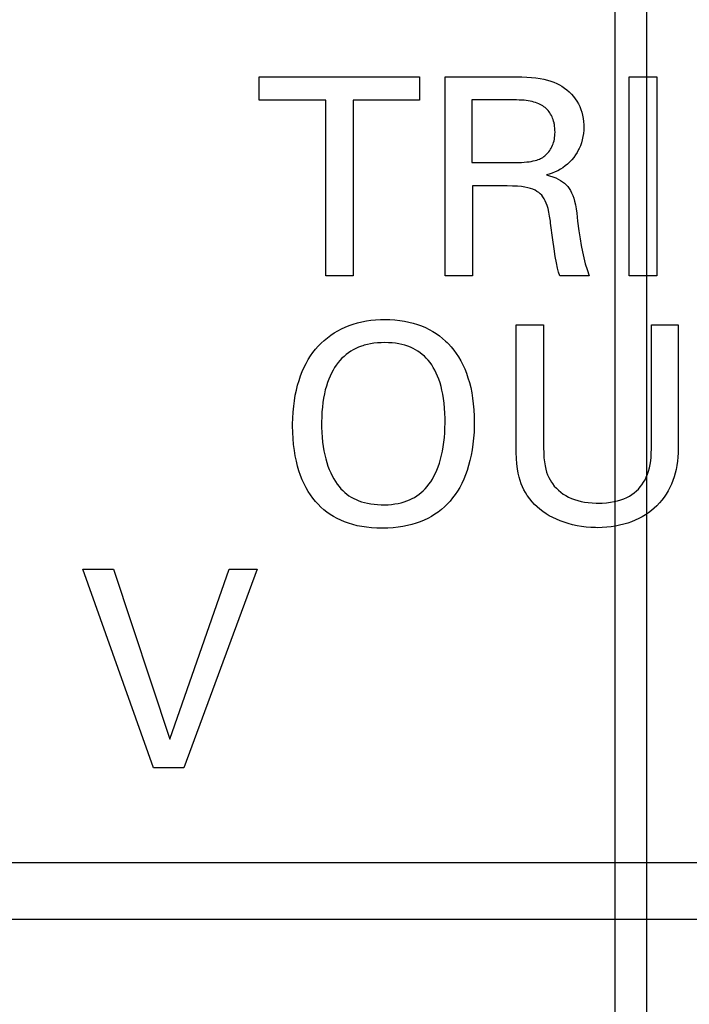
# Model space of a CAD drawing. Header units: inches. Extents: x 0.2 to 16.8, y 0.1 to 10.8.
# Tile 9 of 47: x 4.551 to 4.72, y 3.983 to 4.231. Entities that reach past the tile are written whole.
import ezdxf

# ---------------------------------------------------------------- set-up
doc = ezdxf.new("R2010")
doc.units = ezdxf.units.IN
doc.header["$LTSCALE"] = 0.935
doc.header["$MEASUREMENT"] = 0
doc.linetypes.add('CENTER', pattern=[0.6, 0.375, -0.075, 0.075, -0.075])
doc.layers.get('0').update_dxf_attribs({"linetype": 'CONTINUOUS'})
for name, color, linetype in [('ARTWORK', 7, 'CONTINUOUS'), ('DEFAULT_1', 7, 'CENTER'), ('DIMENSIONS', 7, 'CONTINUOUS')]:
    doc.layers.add(name, color=color, linetype=linetype)
doc.styles.get("Standard").update_dxf_attribs({"font": 'txt', "width": 0.8})
doc.dimstyles.new('DIMSTYLE_2', dxfattribs={"dimtxt": 0.125, "dimasz": 0.18, "dimexe": 0.18, "dimexo": 0.0625, "dimgap": 0.09, "dimtad": 0, "dimtih": 1, "dimtoh": 1, "dimdec": 3, "dimzin": 4, "dimdsep": 46, "dimtxsty": 'STANDARD', "dimblk": '_FILLED', "dimblk1": '_FILLED', "dimblk2": '_FILLED', "dimcen": 0.09, "dimadec": 0, "dimazin": 0, "dimtp": 0.001, "dimtm": 0.001, "dimtfac": 1, "dimtdec": 3, "dimtofl": 0, "dimtmove": 0, "dimatfit": 3, "dimldrblk": '_FILLED', "dimfxl": 1, "dimtolj": 1, "dimtzin": 4, "dimarcsym": 0})

# ---------------------------------------------------------------- blocks, each defined once
blk = doc.blocks.new('*D22')
at = {"layer": 'DIMENSIONS', "color": 2, "linetype": 'CONTINUOUS'}
blk.add_line((4.70147, 7.012), (4.70147, 2.31488), dxfattribs=at)
at = {"layer": 'DIMENSIONS', "color": 2, "linetype": 'CONTINUOUS', "width": 0.8}
for s, p in [(']', (4.76397, 2.15238)), ('7.11', (4.76397, 1.75238)), ('[', (4.76397, 1.65238)), ('.280', (4.76397, 1.12738)), ('9X ', (4.76397, 0.82738))]:
    blk.add_text(s, height=0.125, rotation=90, dxfattribs=at).set_placement(p)
blk = doc.blocks.new('_FILLED')
at = {"color": 0, "linetype": 'BYBLOCK'}
blk.add_solid([(0, 0), (-1, 0.1736), (-1, -0.1736)], dxfattribs=at)
blk = doc.blocks.new('*D23')
at = {"layer": 'DIMENSIONS', "color": 2, "linetype": 'CONTINUOUS'}
for p, q in [((4.70947, 4.33777), (4.70947, 2.88968)), ((4.70947, 2.88968), (4.88728, 2.61657)), ((4.88728, 2.61657), (4.88728, 2.31488))]:
    blk.add_line(p, q, dxfattribs=at)
at = {"layer": 'DIMENSIONS', "color": 2, "linetype": 'CONTINUOUS', "width": 0.8}
for s, p in [(']', (4.94978, 2.15238)), ('7.32', (4.94978, 1.75238)), ('[', (4.94978, 1.65238)), ('.288', (4.94978, 1.12738))]:
    blk.add_text(s, height=0.125, rotation=90, dxfattribs=at).set_placement(p)

msp = doc.modelspace()

# ---------------------------------------------------------------- linework, layer by layer
at = {"color": 7, "linetype": 'CONTINUOUS'}
for p, q in [((4.15747, 4.01864), (4.88547, 4.01864)), ((4.12747, 4.00438), (4.91547, 4.00438))]:
    msp.add_line(p, q, dxfattribs=at)
at = {"layer": 'ARTWORK', "color": 7, "linetype": 'CONTINUOUS'}
for p, q in [((4.61172, 4.21668), (4.65219, 4.21668)), ((4.61172, 4.21077), (4.61172, 4.21668)), ((4.65219, 4.21668), (4.65219, 4.21077)), ((4.65865, 4.21668), (4.67656, 4.21668)), ((4.65865, 4.16655), (4.65865, 4.21668)), ((4.67656, 4.21668), (4.67795, 4.21667)), ((4.67795, 4.21667), (4.67923, 4.21663)), ((4.67923, 4.21663), (4.68042, 4.21655)), ((4.68042, 4.21655), (4.68153, 4.21643)), ((4.68153, 4.21643), (4.68258, 4.21628)), ((4.68258, 4.21628), (4.68355, 4.21609)), ((4.68355, 4.21609), (4.68446, 4.21587)), ((4.68446, 4.21587), (4.6853, 4.21562)), ((4.6853, 4.21562), (4.68608, 4.21533)), ((4.68608, 4.21533), (4.6868, 4.21502)), ((4.6868, 4.21502), (4.68746, 4.21469)), ((4.68746, 4.21469), (4.68808, 4.21432)), ((4.70509, 4.21668), (4.71203, 4.21668)), ((4.70509, 4.16655), (4.70509, 4.21668)), ((4.71203, 4.21668), (4.71203, 4.16655)), ((4.68808, 4.21432), (4.68874, 4.21387)), ((4.68874, 4.21387), (4.68937, 4.21339)), ((4.68937, 4.21339), (4.68995, 4.21287)), ((4.68995, 4.21287), (4.69049, 4.21233)), ((4.69049, 4.21233), (4.69099, 4.21176)), ((4.62852, 4.21077), (4.61172, 4.21077)), ((4.62852, 4.16655), (4.62852, 4.21077)), ((4.65219, 4.21077), (4.63539, 4.21077)), ((4.63539, 4.21077), (4.63539, 4.16655)), ((4.67666, 4.21085), (4.66538, 4.21085)), ((4.66538, 4.21085), (4.66538, 4.19508)), ((4.67734, 4.21084), (4.67666, 4.21085)), ((4.67796, 4.21082), (4.67734, 4.21084)), ((4.67854, 4.21078), (4.67796, 4.21082)), ((4.67909, 4.21072), (4.67854, 4.21078)), ((4.67961, 4.21065), (4.67909, 4.21072)), ((4.68011, 4.21056), (4.67961, 4.21065)), ((4.68058, 4.21046), (4.68011, 4.21056)), ((4.68102, 4.21034), (4.68058, 4.21046)), ((4.68145, 4.21021), (4.68102, 4.21034)), ((4.68185, 4.21007), (4.68145, 4.21021)), ((4.68223, 4.20991), (4.68185, 4.21007)), ((4.68259, 4.20973), (4.68223, 4.20991)), ((4.68294, 4.20955), (4.68259, 4.20973)), ((4.69099, 4.21176), (4.69145, 4.21116)), ((4.69145, 4.21116), (4.69187, 4.21053)), ((4.69187, 4.21053), (4.69225, 4.20987)), ((4.69225, 4.20987), (4.69258, 4.20919)), ((4.68326, 4.20935), (4.68294, 4.20955)), ((4.68357, 4.20914), (4.68326, 4.20935)), ((4.68386, 4.20892), (4.68357, 4.20914)), ((4.68413, 4.20868), (4.68386, 4.20892)), ((4.68438, 4.20843), (4.68413, 4.20868)), ((4.68462, 4.20817), (4.68438, 4.20843)), ((4.68485, 4.20789), (4.68462, 4.20817)), ((4.68506, 4.2076), (4.68485, 4.20789)), ((4.68525, 4.2073), (4.68506, 4.2076)), ((4.68543, 4.20697), (4.68525, 4.2073)), ((4.69258, 4.20919), (4.69287, 4.20848)), ((4.69287, 4.20848), (4.69311, 4.20775)), ((4.69311, 4.20775), (4.69331, 4.20699)), ((4.6856, 4.20664), (4.68543, 4.20697)), ((4.68575, 4.20628), (4.6856, 4.20664)), ((4.68588, 4.20591), (4.68575, 4.20628)), ((4.686, 4.20552), (4.68588, 4.20591)), ((4.6861, 4.20511), (4.686, 4.20552)), ((4.68615, 4.20489), (4.6861, 4.20511)), ((4.68619, 4.20468), (4.68615, 4.20489)), ((4.68626, 4.20422), (4.68619, 4.20468)), ((4.69331, 4.20699), (4.69347, 4.20622)), ((4.69347, 4.20622), (4.69357, 4.20543)), ((4.69357, 4.20543), (4.69363, 4.20462)), ((4.68631, 4.20375), (4.68626, 4.20422)), ((4.68634, 4.20325), (4.68631, 4.20375)), ((4.68631, 4.20181), (4.68634, 4.20226)), ((4.68635, 4.20273), (4.68634, 4.20325)), ((4.68634, 4.20226), (4.68635, 4.20273)), ((4.69354, 4.20244), (4.69341, 4.20163)), ((4.69361, 4.20327), (4.69354, 4.20244)), ((4.69364, 4.20411), (4.69361, 4.20327)), ((4.69363, 4.20462), (4.69364, 4.20411)), ((4.68574, 4.19943), (4.68587, 4.19979)), ((4.68587, 4.19979), (4.686, 4.20017)), ((4.686, 4.20017), (4.6861, 4.20056)), ((4.6861, 4.20056), (4.68619, 4.20096)), ((4.68619, 4.20096), (4.68626, 4.20138)), ((4.68626, 4.20138), (4.68631, 4.20181)), ((4.69302, 4.20007), (4.69276, 4.19933)), ((4.69324, 4.20084), (4.69302, 4.20007)), ((4.69341, 4.20163), (4.69324, 4.20084)), ((4.68406, 4.19701), (4.68432, 4.19727)), ((4.68432, 4.19727), (4.68457, 4.19753)), ((4.68457, 4.19753), (4.6848, 4.19781)), ((4.6848, 4.19781), (4.68502, 4.19811)), ((4.68502, 4.19811), (4.68522, 4.19842)), ((4.68522, 4.19842), (4.68541, 4.19874)), ((4.68541, 4.19874), (4.68558, 4.19908)), ((4.68558, 4.19908), (4.68574, 4.19943)), ((4.69196, 4.19765), (4.69155, 4.19699)), ((4.69232, 4.19833), (4.69196, 4.19765)), ((4.69245, 4.1986), (4.69232, 4.19833)), ((4.69276, 4.19933), (4.69245, 4.1986)), ((4.66538, 4.19508), (4.67652, 4.19508)), ((4.67652, 4.19508), (4.67716, 4.19509)), ((4.67716, 4.19509), (4.67786, 4.19512)), ((4.67786, 4.19512), (4.67855, 4.19516)), ((4.67855, 4.19516), (4.6792, 4.19522)), ((4.6792, 4.19522), (4.67981, 4.19529)), ((4.67981, 4.19529), (4.68036, 4.19537)), ((4.68036, 4.19537), (4.68087, 4.19547)), ((4.68087, 4.19547), (4.68133, 4.19557)), ((4.68133, 4.19557), (4.68174, 4.19569)), ((4.68174, 4.19569), (4.6821, 4.19581)), ((4.6821, 4.19581), (4.68242, 4.19593)), ((4.68242, 4.19593), (4.6827, 4.19606)), ((4.6827, 4.19606), (4.68294, 4.19619)), ((4.68294, 4.19619), (4.68297, 4.19621)), ((4.68297, 4.19621), (4.68324, 4.19637)), ((4.68324, 4.19637), (4.68351, 4.19657)), ((4.68351, 4.19657), (4.68379, 4.19678)), ((4.68379, 4.19678), (4.68406, 4.19701)), ((4.6901, 4.19523), (4.68952, 4.19469)), ((4.69062, 4.19578), (4.6901, 4.19523)), ((4.6911, 4.19637), (4.69062, 4.19578)), ((4.69155, 4.19699), (4.6911, 4.19637)), ((4.68566, 4.19242), (4.6849, 4.19216)), ((4.68637, 4.1927), (4.68566, 4.19242)), ((4.68705, 4.19301), (4.68637, 4.1927)), ((4.6877, 4.19337), (4.68705, 4.19301)), ((4.68833, 4.19376), (4.6877, 4.19337)), ((4.68894, 4.19421), (4.68833, 4.19376)), ((4.68952, 4.19469), (4.68894, 4.19421)), ((4.6849, 4.19216), (4.6842, 4.19196)), ((4.6842, 4.19196), (4.68495, 4.19175)), ((4.68495, 4.19175), (4.68579, 4.19148)), ((4.68579, 4.19148), (4.68652, 4.19119)), ((4.68652, 4.19119), (4.68716, 4.19089)), ((4.68716, 4.19089), (4.68774, 4.19056)), ((4.68774, 4.19056), (4.68826, 4.19022)), ((4.68826, 4.19022), (4.68873, 4.18985)), ((4.68873, 4.18985), (4.68916, 4.18945)), ((4.67427, 4.18918), (4.66552, 4.18918)), ((4.66552, 4.18918), (4.66552, 4.16655)), ((4.67566, 4.18916), (4.67427, 4.18918)), ((4.67685, 4.1891), (4.67566, 4.18916)), ((4.67786, 4.18901), (4.67685, 4.1891)), ((4.67874, 4.18888), (4.67786, 4.18901)), ((4.67951, 4.18872), (4.67874, 4.18888)), ((4.68019, 4.18854), (4.67951, 4.18872)), ((4.68079, 4.18833), (4.68019, 4.18854)), ((4.68132, 4.18809), (4.68079, 4.18833)), ((4.6818, 4.18782), (4.68132, 4.18809)), ((4.68224, 4.18752), (4.6818, 4.18782)), ((4.68244, 4.18736), (4.68224, 4.18752)), ((4.68263, 4.18719), (4.68244, 4.18736)), ((4.68916, 4.18945), (4.68955, 4.18901)), ((4.68955, 4.18901), (4.68991, 4.18853)), ((4.68991, 4.18853), (4.69025, 4.18801)), ((4.69025, 4.18801), (4.69055, 4.18744)), ((4.69055, 4.18744), (4.69083, 4.18681)), ((4.68299, 4.18683), (4.68263, 4.18719)), ((4.68332, 4.18642), (4.68299, 4.18683)), ((4.68362, 4.18597), (4.68332, 4.18642)), ((4.6839, 4.18546), (4.68362, 4.18597)), ((4.68416, 4.18488), (4.6839, 4.18546)), ((4.68439, 4.18423), (4.68416, 4.18488)), ((4.69083, 4.18681), (4.69108, 4.18611)), ((4.69108, 4.18611), (4.69131, 4.18532)), ((4.69131, 4.18532), (4.69151, 4.18444)), ((4.68461, 4.18347), (4.68439, 4.18423)), ((4.68481, 4.18259), (4.68461, 4.18347)), ((4.685, 4.18155), (4.68481, 4.18259)), ((4.69151, 4.18444), (4.69168, 4.18344)), ((4.69168, 4.18344), (4.69183, 4.18231)), ((4.68518, 4.18028), (4.685, 4.18155)), ((4.68524, 4.17981), (4.68518, 4.18028)), ((4.69183, 4.18231), (4.69206, 4.18034)), ((4.69206, 4.18034), (4.69238, 4.17783)), ((4.68577, 4.17563), (4.68524, 4.17981)), ((4.69238, 4.17783), (4.69266, 4.17587)), ((4.6861, 4.17331), (4.68577, 4.17563)), ((4.69266, 4.17587), (4.69295, 4.17415)), ((4.68641, 4.17139), (4.6861, 4.17331)), ((4.69295, 4.17415), (4.69326, 4.17258)), ((4.69326, 4.17258), (4.69361, 4.17107)), ((4.68671, 4.1698), (4.68641, 4.17139)), ((4.69361, 4.17107), (4.694, 4.16958)), ((4.687, 4.16849), (4.68671, 4.1698)), ((4.68727, 4.16742), (4.687, 4.16849)), ((4.694, 4.16958), (4.69444, 4.16809)), ((4.69444, 4.16809), (4.69495, 4.16655)), ((4.63539, 4.16655), (4.62852, 4.16655)), ((4.66552, 4.16655), (4.65865, 4.16655)), ((4.68753, 4.16655), (4.68727, 4.16742)), ((4.69495, 4.16655), (4.68753, 4.16655)), ((4.71203, 4.16655), (4.70509, 4.16655)), ((4.63761, 4.15492), (4.63874, 4.15514)), ((4.63874, 4.15514), (4.6399, 4.15531)), ((4.6399, 4.15531), (4.64109, 4.15543)), ((4.64109, 4.15543), (4.6423, 4.1555)), ((4.6423, 4.1555), (4.64334, 4.15552)), ((4.64334, 4.15552), (4.64466, 4.15549)), ((4.64466, 4.15549), (4.64593, 4.15541)), ((4.64593, 4.15541), (4.64716, 4.15528)), ((4.64716, 4.15528), (4.64834, 4.15509)), ((4.64834, 4.15509), (4.64948, 4.15486)), ((4.63061, 4.15211), (4.63151, 4.15264)), ((4.63151, 4.15264), (4.63244, 4.15314)), ((4.63244, 4.15314), (4.63341, 4.15358)), ((4.63341, 4.15358), (4.63441, 4.15398)), ((4.63441, 4.15398), (4.63544, 4.15434)), ((4.63544, 4.15434), (4.63651, 4.15465)), ((4.63651, 4.15465), (4.63761, 4.15492)), ((4.64948, 4.15486), (4.65058, 4.15459)), ((4.65058, 4.15459), (4.65164, 4.15426)), ((4.65164, 4.15426), (4.65266, 4.15389)), ((4.65266, 4.15389), (4.65364, 4.15348)), ((4.65364, 4.15348), (4.65458, 4.15302)), ((4.65458, 4.15302), (4.65549, 4.15252)), ((4.67652, 4.1542), (4.68347, 4.1542)), ((4.67652, 4.12365), (4.67652, 4.1542)), ((4.68347, 4.1542), (4.68347, 4.12317)), ((4.71068, 4.1542), (4.71742, 4.1542)), ((4.71068, 4.12293), (4.71068, 4.1542)), ((4.71742, 4.1542), (4.71742, 4.12311)), ((4.62735, 4.14954), (4.62811, 4.15025)), ((4.62811, 4.15025), (4.62892, 4.15091)), ((4.62892, 4.15091), (4.62975, 4.15153)), ((4.62975, 4.15153), (4.63061, 4.15211)), ((4.65549, 4.15252), (4.65635, 4.15198)), ((4.65635, 4.15198), (4.65719, 4.15139)), ((4.65719, 4.15139), (4.65798, 4.15076)), ((4.65798, 4.15076), (4.65874, 4.15009)), ((4.65874, 4.15009), (4.65911, 4.14974)), ((4.62527, 4.14718), (4.62592, 4.148)), ((4.62592, 4.148), (4.62661, 4.14878)), ((4.62661, 4.14878), (4.62735, 4.14954)), ((4.63544, 4.14787), (4.63482, 4.14751)), ((4.63609, 4.1482), (4.63544, 4.14787)), ((4.63677, 4.1485), (4.63609, 4.1482)), ((4.63748, 4.14877), (4.63677, 4.1485)), ((4.63785, 4.14889), (4.63748, 4.14877)), ((4.63822, 4.14901), (4.63785, 4.14889)), ((4.639, 4.14921), (4.63822, 4.14901)), ((4.6398, 4.14938), (4.639, 4.14921)), ((4.64065, 4.14951), (4.6398, 4.14938)), ((4.64153, 4.14961), (4.64065, 4.14951)), ((4.64245, 4.14967), (4.64153, 4.14961)), ((4.64341, 4.14969), (4.64245, 4.14967)), ((4.64436, 4.14967), (4.64341, 4.14969)), ((4.64526, 4.14961), (4.64436, 4.14967)), ((4.64611, 4.14951), (4.64526, 4.14961)), ((4.64694, 4.14938), (4.64611, 4.14951)), ((4.64772, 4.14921), (4.64694, 4.14938)), ((4.64847, 4.14901), (4.64772, 4.14921)), ((4.64918, 4.14878), (4.64847, 4.14901)), ((4.64987, 4.14851), (4.64918, 4.14878)), ((4.6502, 4.14837), (4.64987, 4.14851)), ((4.65052, 4.14821), (4.6502, 4.14837)), ((4.65115, 4.14788), (4.65052, 4.14821)), ((4.65174, 4.14752), (4.65115, 4.14788)), ((4.65911, 4.14974), (4.65947, 4.14937)), ((4.65947, 4.14937), (4.66016, 4.14861)), ((4.66016, 4.14861), (4.66082, 4.14781)), ((4.66082, 4.14781), (4.66144, 4.14696)), ((4.62354, 4.14446), (4.62408, 4.14541)), ((4.62408, 4.14541), (4.62466, 4.14632)), ((4.62466, 4.14632), (4.62527, 4.14718)), ((4.63209, 4.1452), (4.63162, 4.14464)), ((4.63259, 4.14573), (4.63209, 4.1452)), ((4.63311, 4.14622), (4.63259, 4.14573)), ((4.63366, 4.14668), (4.63311, 4.14622)), ((4.63423, 4.14711), (4.63366, 4.14668)), ((4.63482, 4.14751), (4.63423, 4.14711)), ((4.65232, 4.14713), (4.65174, 4.14752)), ((4.65286, 4.1467), (4.65232, 4.14713)), ((4.65338, 4.14624), (4.65286, 4.1467)), ((4.65388, 4.14575), (4.65338, 4.14624)), ((4.65436, 4.14523), (4.65388, 4.14575)), ((4.65481, 4.14466), (4.65436, 4.14523)), ((4.66144, 4.14696), (4.66202, 4.14606)), ((4.66202, 4.14606), (4.66257, 4.14511)), ((4.66257, 4.14511), (4.66308, 4.14412)), ((4.62257, 4.14241), (4.62304, 4.14346)), ((4.62304, 4.14346), (4.62354, 4.14446)), ((4.63033, 4.14273), (4.62994, 4.14202)), ((4.63073, 4.14341), (4.63033, 4.14273)), ((4.63116, 4.14404), (4.63073, 4.14341)), ((4.63162, 4.14464), (4.63116, 4.14404)), ((4.65524, 4.14406), (4.65481, 4.14466)), ((4.65564, 4.14342), (4.65524, 4.14406)), ((4.65603, 4.14274), (4.65564, 4.14342)), ((4.65639, 4.14202), (4.65603, 4.14274)), ((4.66308, 4.14412), (4.66356, 4.14308)), ((4.66356, 4.14308), (4.664, 4.14198)), ((4.62139, 4.13897), (4.62175, 4.14017)), ((4.62175, 4.14017), (4.62214, 4.14132)), ((4.62214, 4.14132), (4.62257, 4.14241)), ((4.62924, 4.14045), (4.62893, 4.13961)), ((4.62958, 4.14126), (4.62924, 4.14045)), ((4.62994, 4.14202), (4.62958, 4.14126)), ((4.65673, 4.14125), (4.65639, 4.14202)), ((4.65704, 4.14044), (4.65673, 4.14125)), ((4.65733, 4.13957), (4.65704, 4.14044)), ((4.664, 4.14198), (4.66439, 4.14083)), ((4.66439, 4.14083), (4.66475, 4.13963)), ((4.62081, 4.13641), (4.62108, 4.13771)), ((4.62108, 4.13771), (4.62139, 4.13897)), ((4.62839, 4.13776), (4.62816, 4.13676)), ((4.62865, 4.13871), (4.62839, 4.13776)), ((4.62893, 4.13961), (4.62865, 4.13871)), ((4.6576, 4.13865), (4.65733, 4.13957)), ((4.65783, 4.13768), (4.6576, 4.13865)), ((4.65804, 4.13665), (4.65783, 4.13768)), ((4.66475, 4.13963), (4.66507, 4.13837)), ((4.66507, 4.13837), (4.66534, 4.13705)), ((4.62059, 4.13505), (4.62081, 4.13641)), ((4.62796, 4.13571), (4.62778, 4.13461)), ((4.62816, 4.13676), (4.62796, 4.13571)), ((4.65822, 4.13557), (4.65804, 4.13665)), ((4.65837, 4.13441), (4.65822, 4.13557)), ((4.66534, 4.13705), (4.66556, 4.13568)), ((4.66556, 4.13568), (4.66574, 4.13424)), ((4.62027, 4.13218), (4.62041, 4.13364)), ((4.62041, 4.13364), (4.62059, 4.13505)), ((4.62765, 4.13345), (4.62754, 4.13223)), ((4.62778, 4.13461), (4.62765, 4.13345)), ((4.65848, 4.1332), (4.65837, 4.13441)), ((4.65856, 4.13191), (4.65848, 4.1332)), ((4.66574, 4.13424), (4.66587, 4.13274)), ((4.66587, 4.13274), (4.66595, 4.13118)), ((4.62015, 4.12912), (4.62019, 4.13067)), ((4.62019, 4.13067), (4.62027, 4.13218)), ((4.62747, 4.13095), (4.62744, 4.12961)), ((4.62754, 4.13223), (4.62747, 4.13095)), ((4.65861, 4.13056), (4.65856, 4.13191)), ((4.65861, 4.12969), (4.65861, 4.13056)), ((4.66595, 4.13118), (4.66598, 4.12962)), ((4.62015, 4.12869), (4.62015, 4.12912)), ((4.62018, 4.12705), (4.62015, 4.12869)), ((4.62744, 4.12961), (4.62744, 4.1292)), ((4.62744, 4.1292), (4.62745, 4.12833)), ((4.62745, 4.12833), (4.62749, 4.12704)), ((4.65853, 4.12698), (4.65859, 4.1282)), ((4.65859, 4.1282), (4.65861, 4.1294)), ((4.65861, 4.1294), (4.65861, 4.12969)), ((4.66597, 4.12872), (4.66591, 4.12712)), ((4.66598, 4.12962), (4.66597, 4.12872)), ((4.62027, 4.12548), (4.62018, 4.12705)), ((4.6204, 4.12397), (4.62027, 4.12548)), ((4.62749, 4.12704), (4.62758, 4.12581)), ((4.62758, 4.12581), (4.62769, 4.12463)), ((4.6583, 4.12458), (4.65843, 4.12577)), ((4.65843, 4.12577), (4.65853, 4.12698)), ((4.6658, 4.12558), (4.66565, 4.12409)), ((4.66591, 4.12712), (4.6658, 4.12558)), ((4.62058, 4.12253), (4.6204, 4.12397)), ((4.62769, 4.12463), (4.62784, 4.12349)), ((4.62784, 4.12349), (4.62802, 4.12241)), ((4.65793, 4.12233), (4.65813, 4.12344)), ((4.65813, 4.12344), (4.6583, 4.12458)), ((4.66565, 4.12409), (4.66544, 4.12265)), ((4.67655, 4.12197), (4.67652, 4.12365)), ((4.68347, 4.12317), (4.68349, 4.12186)), ((4.71065, 4.12185), (4.71068, 4.12293)), ((4.71742, 4.12311), (4.7174, 4.12194)), ((4.62081, 4.12114), (4.62058, 4.12253)), ((4.62108, 4.11982), (4.62081, 4.12114)), ((4.62802, 4.12241), (4.62824, 4.12138)), ((4.62824, 4.12138), (4.62848, 4.12039)), ((4.62848, 4.12039), (4.62876, 4.11944)), ((4.65717, 4.11931), (4.65745, 4.12027)), ((4.65745, 4.12027), (4.65771, 4.12128)), ((4.65771, 4.12128), (4.65793, 4.12233)), ((4.66519, 4.12128), (4.66489, 4.11995)), ((4.66544, 4.12265), (4.66519, 4.12128)), ((4.67662, 4.12047), (4.67655, 4.12197)), ((4.67673, 4.11911), (4.67662, 4.12047)), ((4.68349, 4.12186), (4.68356, 4.12067)), ((4.68356, 4.12067), (4.68368, 4.11961)), ((4.71049, 4.11988), (4.71059, 4.12084)), ((4.71059, 4.12084), (4.71065, 4.12185)), ((4.71735, 4.12083), (4.71725, 4.11976)), ((4.7174, 4.12194), (4.71735, 4.12083)), ((4.62139, 4.11856), (4.62108, 4.11982)), ((4.62174, 4.11735), (4.62139, 4.11856)), ((4.62876, 4.11944), (4.62906, 4.11854)), ((4.62906, 4.11854), (4.62939, 4.11769)), ((4.65653, 4.11755), (4.65686, 4.1184)), ((4.65686, 4.1184), (4.65717, 4.11931)), ((4.66456, 4.11869), (4.66418, 4.11748)), ((4.66489, 4.11995), (4.66456, 4.11869)), ((4.67689, 4.11789), (4.67673, 4.11911)), ((4.67707, 4.11679), (4.67689, 4.11789)), ((4.68368, 4.11961), (4.68383, 4.11866)), ((4.68383, 4.11866), (4.68402, 4.1178)), ((4.68402, 4.1178), (4.68424, 4.11702)), ((4.70995, 4.11729), (4.71017, 4.11811)), ((4.71017, 4.11811), (4.71035, 4.11897)), ((4.71035, 4.11897), (4.71049, 4.11988)), ((4.71711, 4.11873), (4.71693, 4.11773)), ((4.71725, 4.11976), (4.71711, 4.11873)), ((4.62214, 4.11621), (4.62174, 4.11735)), ((4.62257, 4.11512), (4.62214, 4.11621)), ((4.62939, 4.11769), (4.62974, 4.11687)), ((4.62974, 4.11687), (4.63012, 4.1161)), ((4.63012, 4.1161), (4.63053, 4.11536)), ((4.63053, 4.11536), (4.63096, 4.11467)), ((4.6554, 4.11526), (4.6558, 4.11598)), ((4.6558, 4.11598), (4.65618, 4.11674)), ((4.65618, 4.11674), (4.65653, 4.11755)), ((4.66376, 4.11633), (4.66331, 4.11523)), ((4.66418, 4.11748), (4.66376, 4.11633)), ((4.67729, 4.1158), (4.67707, 4.11679)), ((4.67755, 4.11489), (4.67729, 4.1158)), ((4.68424, 4.11702), (4.68449, 4.11632)), ((4.68449, 4.11632), (4.68477, 4.11567)), ((4.68477, 4.11567), (4.68509, 4.11507)), ((4.70906, 4.11512), (4.70939, 4.1158)), ((4.70939, 4.1158), (4.70969, 4.11652)), ((4.70969, 4.11652), (4.70995, 4.11729)), ((4.71643, 4.11581), (4.71612, 4.1149)), ((4.7167, 4.11676), (4.71643, 4.11581)), ((4.71693, 4.11773), (4.7167, 4.11676)), ((4.62303, 4.11408), (4.62257, 4.11512)), ((4.62353, 4.1131), (4.62303, 4.11408)), ((4.62407, 4.11216), (4.62353, 4.1131)), ((4.63096, 4.11467), (4.63141, 4.114)), ((4.63141, 4.114), (4.63189, 4.11338)), ((4.63189, 4.11338), (4.63233, 4.11286)), ((4.63233, 4.11286), (4.6328, 4.11237)), ((4.65312, 4.11234), (4.65362, 4.11284)), ((4.65362, 4.11284), (4.6541, 4.11338)), ((4.6541, 4.11338), (4.65455, 4.11396)), ((4.65455, 4.11396), (4.65499, 4.11459)), ((4.65499, 4.11459), (4.6554, 4.11526)), ((4.6623, 4.1132), (4.66174, 4.11225)), ((4.66282, 4.11419), (4.6623, 4.1132)), ((4.66331, 4.11523), (4.66282, 4.11419)), ((4.67783, 4.11407), (4.67755, 4.11489)), ((4.67814, 4.11331), (4.67783, 4.11407)), ((4.67849, 4.11259), (4.67814, 4.11331)), ((4.68509, 4.11507), (4.68544, 4.1145)), ((4.68544, 4.1145), (4.68569, 4.11414)), ((4.68569, 4.11414), (4.68617, 4.11353)), ((4.68617, 4.11353), (4.68669, 4.11297)), ((4.68669, 4.11297), (4.68724, 4.11245)), ((4.70739, 4.11278), (4.70786, 4.11331)), ((4.70786, 4.11331), (4.7083, 4.11387)), ((4.7083, 4.11387), (4.7087, 4.11447)), ((4.7087, 4.11447), (4.70906, 4.11512)), ((4.71536, 4.11315), (4.71492, 4.11232)), ((4.71576, 4.11401), (4.71536, 4.11315)), ((4.71612, 4.1149), (4.71576, 4.11401)), ((4.62464, 4.11128), (4.62407, 4.11216)), ((4.62525, 4.11045), (4.62464, 4.11128)), ((4.62588, 4.10966), (4.62525, 4.11045)), ((4.6328, 4.11237), (4.63329, 4.11192)), ((4.63329, 4.11192), (4.63381, 4.1115)), ((4.63381, 4.1115), (4.63436, 4.1111)), ((4.63436, 4.1111), (4.63494, 4.11074)), ((4.63494, 4.11074), (4.63555, 4.1104)), ((4.63555, 4.1104), (4.63618, 4.1101)), ((4.64963, 4.11004), (4.65028, 4.11035)), ((4.65028, 4.11035), (4.6509, 4.11068)), ((4.6509, 4.11068), (4.65149, 4.11105)), ((4.65149, 4.11105), (4.65206, 4.11145)), ((4.65206, 4.11145), (4.6526, 4.11188)), ((4.6526, 4.11188), (4.65312, 4.11234)), ((4.66052, 4.11052), (4.65986, 4.10972)), ((4.66114, 4.11136), (4.66052, 4.11052)), ((4.66174, 4.11225), (4.66114, 4.11136)), ((4.67888, 4.11189), (4.67849, 4.11259)), ((4.67933, 4.11117), (4.67888, 4.11189)), ((4.67944, 4.11102), (4.67933, 4.11117)), ((4.67998, 4.11028), (4.67944, 4.11102)), ((4.68724, 4.11245), (4.68782, 4.11197)), ((4.68782, 4.11197), (4.68844, 4.11152)), ((4.68844, 4.11152), (4.68909, 4.11111)), ((4.68909, 4.11111), (4.68978, 4.11074)), ((4.68978, 4.11074), (4.69051, 4.11041)), ((4.69051, 4.11041), (4.69127, 4.11012)), ((4.70296, 4.11005), (4.70373, 4.11034)), ((4.70373, 4.11034), (4.70445, 4.11066)), ((4.70445, 4.11066), (4.70512, 4.11101)), ((4.70512, 4.11101), (4.70575, 4.1114)), ((4.70575, 4.1114), (4.70633, 4.11183)), ((4.70633, 4.11183), (4.70688, 4.11228)), ((4.70688, 4.11228), (4.70739, 4.11278)), ((4.7139, 4.11073), (4.71332, 4.10997)), ((4.71443, 4.11151), (4.7139, 4.11073)), ((4.71492, 4.11232), (4.71443, 4.11151)), ((4.62656, 4.10892), (4.62588, 4.10966)), ((4.62726, 4.10822), (4.62656, 4.10892)), ((4.628, 4.10756), (4.62726, 4.10822)), ((4.63618, 4.1101), (4.63685, 4.10982)), ((4.63685, 4.10982), (4.63755, 4.10958)), ((4.63755, 4.10958), (4.63829, 4.10936)), ((4.63829, 4.10936), (4.63905, 4.10918)), ((4.63905, 4.10918), (4.63985, 4.10903)), ((4.63985, 4.10903), (4.64069, 4.10892)), ((4.64069, 4.10892), (4.64156, 4.10884)), ((4.64156, 4.10884), (4.64247, 4.1088)), ((4.64247, 4.1088), (4.64299, 4.10879)), ((4.64299, 4.10879), (4.64332, 4.1088)), ((4.64332, 4.1088), (4.64423, 4.10883)), ((4.64423, 4.10883), (4.6451, 4.1089)), ((4.6451, 4.1089), (4.64594, 4.10901)), ((4.64594, 4.10901), (4.64674, 4.10915)), ((4.64674, 4.10915), (4.64751, 4.10932)), ((4.64751, 4.10932), (4.64825, 4.10953)), ((4.64825, 4.10953), (4.64895, 4.10977)), ((4.64895, 4.10977), (4.64963, 4.11004)), ((4.65844, 4.10826), (4.65768, 4.1076)), ((4.65917, 4.10897), (4.65844, 4.10826)), ((4.65986, 4.10972), (4.65917, 4.10897)), ((4.68057, 4.10958), (4.67998, 4.11028)), ((4.68119, 4.10891), (4.68057, 4.10958)), ((4.68185, 4.10827), (4.68119, 4.10891)), ((4.68255, 4.10767), (4.68185, 4.10827)), ((4.69127, 4.11012), (4.69208, 4.10986)), ((4.69208, 4.10986), (4.69292, 4.10965)), ((4.69292, 4.10965), (4.69381, 4.10948)), ((4.69381, 4.10948), (4.69474, 4.10935)), ((4.69474, 4.10935), (4.69571, 4.10926)), ((4.69571, 4.10926), (4.69673, 4.10922)), ((4.69673, 4.10922), (4.69715, 4.10921)), ((4.69715, 4.10921), (4.69827, 4.10924)), ((4.69827, 4.10924), (4.69933, 4.10931)), ((4.69933, 4.10931), (4.70033, 4.10944)), ((4.70033, 4.10944), (4.70126, 4.1096)), ((4.70126, 4.1096), (4.70214, 4.10981)), ((4.70214, 4.10981), (4.70296, 4.11005)), ((4.71141, 4.10795), (4.7107, 4.10735)), ((4.71208, 4.10858), (4.71141, 4.10795)), ((4.71272, 4.10926), (4.71208, 4.10858)), ((4.71332, 4.10997), (4.71272, 4.10926)), ((4.62878, 4.10695), (4.628, 4.10756)), ((4.62959, 4.10637), (4.62878, 4.10695)), ((4.63044, 4.10584), (4.62959, 4.10637)), ((4.63134, 4.10535), (4.63044, 4.10584)), ((4.65428, 4.10537), (4.65334, 4.10492)), ((4.65519, 4.10586), (4.65428, 4.10537)), ((4.65606, 4.1064), (4.65519, 4.10586)), ((4.65689, 4.10698), (4.65606, 4.1064)), ((4.65768, 4.1076), (4.65689, 4.10698)), ((4.6833, 4.1071), (4.68255, 4.10767)), ((4.68408, 4.10656), (4.6833, 4.1071)), ((4.68491, 4.10606), (4.68408, 4.10656)), ((4.68578, 4.10559), (4.68491, 4.10606)), ((4.6867, 4.10515), (4.68578, 4.10559)), ((4.70835, 4.10576), (4.7075, 4.10531)), ((4.70917, 4.10625), (4.70835, 4.10576)), ((4.70995, 4.10678), (4.70917, 4.10625)), ((4.7107, 4.10735), (4.70995, 4.10678)), ((4.63227, 4.10491), (4.63134, 4.10535)), ((4.63324, 4.1045), (4.63227, 4.10491)), ((4.63375, 4.10431), (4.63324, 4.1045)), ((4.63426, 4.10414), (4.63375, 4.10431)), ((4.63532, 4.10382), (4.63426, 4.10414)), ((4.63644, 4.10354), (4.63532, 4.10382)), ((4.6376, 4.10332), (4.63644, 4.10354)), ((4.63881, 4.10313), (4.6376, 4.10332)), ((4.64008, 4.103), (4.63881, 4.10313)), ((4.6414, 4.10292), (4.64008, 4.103)), ((4.64278, 4.1029), (4.6414, 4.10292)), ((4.64416, 4.10292), (4.64278, 4.1029)), ((4.64548, 4.103), (4.64416, 4.10292)), ((4.64675, 4.10314), (4.64548, 4.103)), ((4.64797, 4.10332), (4.64675, 4.10314)), ((4.64913, 4.10355), (4.64797, 4.10332)), ((4.65025, 4.10382), (4.64913, 4.10355)), ((4.65133, 4.10414), (4.65025, 4.10382)), ((4.65235, 4.10451), (4.65133, 4.10414)), ((4.65334, 4.10492), (4.65235, 4.10451)), ((4.68766, 4.10475), (4.6867, 4.10515)), ((4.68866, 4.10439), (4.68766, 4.10475)), ((4.6897, 4.10406), (4.68866, 4.10439)), ((4.69078, 4.10378), (4.6897, 4.10406)), ((4.6919, 4.10354), (4.69078, 4.10378)), ((4.69305, 4.10334), (4.6919, 4.10354)), ((4.69422, 4.10319), (4.69305, 4.10334)), ((4.6954, 4.10309), (4.69422, 4.10319)), ((4.69656, 4.10304), (4.6954, 4.10309)), ((4.69715, 4.10303), (4.69656, 4.10304)), ((4.69829, 4.10306), (4.69715, 4.10303)), ((4.69939, 4.10313), (4.69829, 4.10306)), ((4.7005, 4.10325), (4.69939, 4.10313)), ((4.70159, 4.10341), (4.7005, 4.10325)), ((4.70266, 4.10363), (4.70159, 4.10341)), ((4.7037, 4.10388), (4.70266, 4.10363)), ((4.7047, 4.10418), (4.7037, 4.10388)), ((4.70567, 4.10452), (4.7047, 4.10418)), ((4.7066, 4.10489), (4.70567, 4.10452)), ((4.7075, 4.10531), (4.7066, 4.10489)), ((4.56723, 4.09259), (4.57494, 4.09259)), ((4.58507, 4.04246), (4.56723, 4.09259)), ((4.57494, 4.09259), (4.58917, 4.04976)), ((4.58917, 4.04976), (4.60416, 4.09259)), ((4.61118, 4.09259), (4.59271, 4.04246)), ((4.60416, 4.09259), (4.61118, 4.09259)), ((4.59271, 4.04246), (4.58507, 4.04246))]:
    msp.add_line(p, q, dxfattribs=at)
at = {"layer": 'DEFAULT_1', "color": 7, "linetype": 'CENTER'}
msp.add_line((4.70947, 4.40027), (4.70947, 4.17877), dxfattribs=at)

# ---------------------------------------------------------------- dimensions: what is measured, and where the dimension line sits
at = {"layer": 'DIMENSIONS', "color": 2, "linetype": 'CONTINUOUS'}
dim = msp.add_ordinate_dim(feature_location=(4.70147, 7.012), offset=(0, -4.69712), dtype=1, origin=(4.42147, 8.01664), text='9X <>', dimstyle='DIMSTYLE_2', dxfattribs=at)
dim.commit()
dim.dimension.update_dxf_attribs({"geometry": '*D22', "text_midpoint": (4.70147, 1.53988)})
dim = msp.add_ordinate_dim(feature_location=(4.70947, 4.33777), offset=(0.17781, -2.02289), dtype=0, origin=(4.42147, 8.01664), dimstyle='DIMSTYLE_2', dxfattribs=at)
dim.commit()
dim.dimension.update_dxf_attribs({"geometry": '*D23', "text_midpoint": (4.88728, 1.68988)})

doc.saveas('drawing.dxf')
